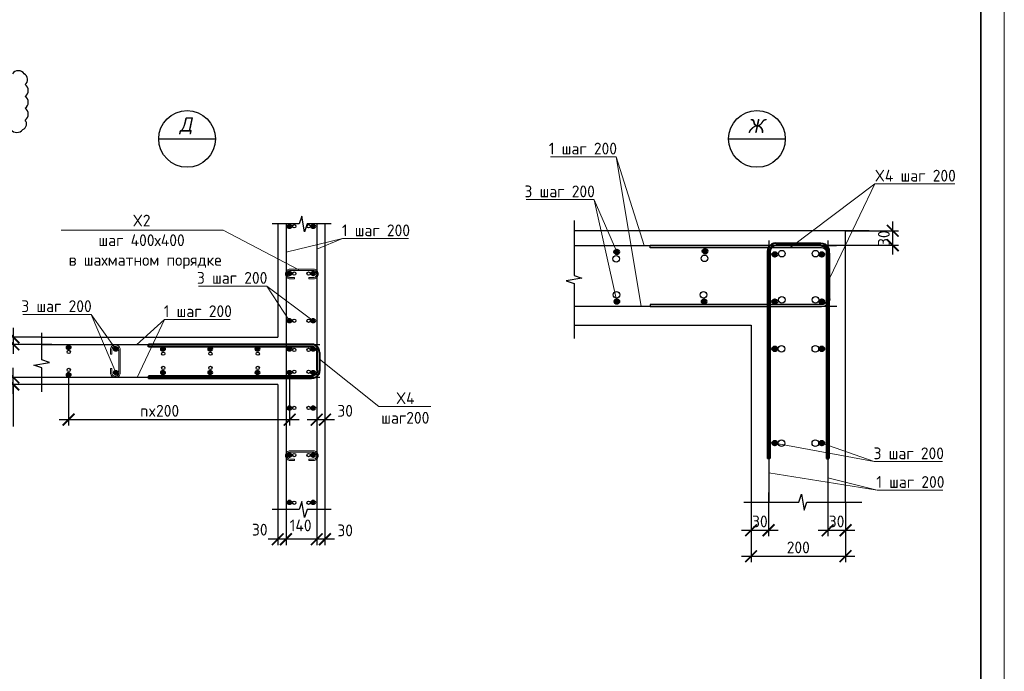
# Model space of a CAD drawing. Header units: millimetres. Extents: x 247266 to 730847, y -636031 to 10052.
# Tile 211 of 256: x 471466 to 492318, y -177988 to -164178. Entities that reach past the tile are written whole.
import ezdxf
from ezdxf.enums import TextEntityAlignment as Align

# ---------------------------------------------------------------- set-up
doc = ezdxf.new("R2010")
doc.units = ezdxf.units.MM
for name, color, linetype, lineweight in [('0.35 ___', 7, 'Continuous', 35), ('0.4 ___', 7, 'Continuous', 40), ('Арм_хомуты', 7, 'Continuous', 18), ('Арм_шпильки', 7, 'Continuous', 18), ('Арматура', 7, 'Continuous', 40), ('Выноски', 7, 'Continuous', 20), ('подоснова', 7, 'Continuous', 5), ('Текст', 7, 'Continuous', 25), ('ТОНКИЕ', 7, 'Continuous', 9)]:
    doc.layers.add(name, color=color, linetype=linetype, lineweight=lineweight)
doc.layers.add('РАЗМЕРЫ', color=7, linetype='Continuous')
doc.layers.add('ТОЛСТЫЕ_ОСНОВНЫЕ', color=7, linetype='Continuous')
doc.styles.add('GOST 2.304', font='CS_Gost2304.shx')
doc.styles.add('GOST-2.304_Type-B', font='GOST_Common.ttf')
doc.styles.add('Украинский', font='isocpeur.TTF', dxfattribs={"oblique": 12})
doc.dimstyles.new('СПДС', dxfattribs={"dimscale": 100, "dimtxt": 2.5, "dimasz": 2.5, "dimexe": 1.25, "dimexo": 0, "dimtad": 1, "dimdec": 0, "dimtxsty": 'GOST-2.304_Type-B', "dimblk": 'ARCHTICK', "dimcen": 2.5, "dimdle": 2, "dimadec": 0, "dimazin": 2, "dimtfac": 0.75, "dimtdec": 0, "dimtmove": 1, "dimatfit": 3, "dimfxl": 1, "dimtolj": 1, "dimarcsym": 1})

# ---------------------------------------------------------------- blocks, each defined once
blk = doc.blocks.new('*U3689')
at = {"layer": 'ТОЛСТЫЕ_ОСНОВНЫЕ', "lineweight": 35}
blk.add_lwpolyline([(20, 5), (415, 5), (415, 292), (20, 292)], close=True, dxfattribs=at)
at = {"layer": 'ТОНКИЕ'}
blk.add_lwpolyline([(0, 0), (420, 0), (420, 297), (0, 297)], close=True, dxfattribs=at)
blk = doc.blocks.new('_ArchTick')
at = {"color": 0, "linetype": 'ByBlock', "const_width": 0.15}
blk.add_lwpolyline([(-0.5, -0.5), (0.5, 0.5)], dxfattribs=at)
blk = doc.blocks.new('*D1679')
at = {"layer": 'DEFPOINTS', "color": 0, "ltscale": 100}
for p in [(471931, -170908), (470831, -171908), (471931, -171908)]:
    blk.add_point(p, dxfattribs=at)
at = {"layer": 'РАЗМЕРЫ', "color": 0, "lineweight": -2}
for p, q in [((470831, -170708), (470831, -172108)), ((471931, -170908), (470706, -170908)), ((471931, -171908), (470706, -171908))]:
    blk.add_line(p, q, dxfattribs=at)
at = {"layer": 'РАЗМЕРЫ', "color": 0, "lineweight": -2, "ltscale": 100, "xscale": 250, "yscale": 250, "zscale": 250}
for p, rotation in [((470831, -170908), 90), ((470831, -171908), 270)]:
    blk.add_blockref('_ArchTick', p, dxfattribs=dict(at, rotation=rotation))
at = {"layer": 'РАЗМЕРЫ', "color": 0, "lineweight": 0, "ltscale": 100, "insert": (470644, -171408), "char_height": 250, "attachment_point": 5, "rotation": 90, "style": 'GOST-2.304_Type-B'}
blk.add_mtext('\\A1;200', dxfattribs=at)
blk = doc.blocks.new('*D1680')
at = {"layer": 'DEFPOINTS', "color": 0, "ltscale": 100}
for p in [(472501, -171701), (477183, -171620), (477183, -172654)]:
    blk.add_point(p, dxfattribs=at)
at = {"layer": 'РАЗМЕРЫ', "color": 0, "lineweight": -2}
for p, q in [((472501, -171701), (472501, -172779)), ((477183, -171620), (477183, -172779)), ((472301, -172654), (477383, -172654))]:
    blk.add_line(p, q, dxfattribs=at)
at = {"layer": 'РАЗМЕРЫ', "color": 0, "lineweight": -2, "ltscale": 100, "xscale": 250, "yscale": 250, "zscale": 250, "rotation": 180}
blk.add_blockref('_ArchTick', (472501, -172654), dxfattribs=at)
at = {"layer": 'РАЗМЕРЫ', "color": 0, "lineweight": -2, "ltscale": 100, "xscale": 250, "yscale": 250, "zscale": 250}
blk.add_blockref('_ArchTick', (477183, -172654), dxfattribs=at)
at = {"layer": 'РАЗМЕРЫ', "color": 0, "lineweight": 0, "ltscale": 100, "insert": (474431, -172467), "char_height": 250, "attachment_point": 5, "style": 'GOST-2.304_Type-B'}
blk.add_mtext('\\A1;nx200', dxfattribs=at)
blk = doc.blocks.new('*D1681')
at = {"layer": 'DEFPOINTS', "color": 0, "ltscale": 100}
for p in [(477931, -172158), (477756, -172408), (477931, -172654)]:
    blk.add_point(p, dxfattribs=at)
at = {"layer": 'РАЗМЕРЫ', "color": 0, "lineweight": -2}
for p, q in [((477931, -172158), (477931, -172779)), ((477756, -172408), (477756, -172779)), ((477556, -172654), (478131, -172654))]:
    blk.add_line(p, q, dxfattribs=at)
at = {"layer": 'РАЗМЕРЫ', "color": 0, "lineweight": -2, "ltscale": 100, "xscale": 250, "yscale": 250, "zscale": 250, "rotation": 180}
blk.add_blockref('_ArchTick', (477756, -172654), dxfattribs=at)
at = {"layer": 'РАЗМЕРЫ', "color": 0, "lineweight": -2, "ltscale": 100, "xscale": 250, "yscale": 250, "zscale": 250}
blk.add_blockref('_ArchTick', (477931, -172654), dxfattribs=at)
at = {"layer": 'РАЗМЕРЫ', "color": 0, "lineweight": 0, "ltscale": 100, "insert": (478358, -172467), "char_height": 250, "attachment_point": 5, "style": 'GOST-2.304_Type-B'}
blk.add_mtext('\\A1;30', dxfattribs=at)
blk = doc.blocks.new('*D1682')
at = {"layer": 'DEFPOINTS', "color": 0, "ltscale": 100}
for p in [(471931, -170908), (471331, -171059), (472150, -171059)]:
    blk.add_point(p, dxfattribs=at)
at = {"layer": 'РАЗМЕРЫ', "color": 0, "lineweight": -2}
for p, q in [((471331, -170708), (471331, -171259)), ((471931, -170908), (471206, -170908)), ((472150, -171059), (471206, -171059))]:
    blk.add_line(p, q, dxfattribs=at)
at = {"layer": 'РАЗМЕРЫ', "color": 0, "lineweight": -2, "ltscale": 100, "xscale": 250, "yscale": 250, "zscale": 250}
for p, rotation in [((471331, -170908), 90), ((471331, -171059), 270)]:
    blk.add_blockref('_ArchTick', p, dxfattribs=dict(at, rotation=rotation))
at = {"layer": 'РАЗМЕРЫ', "color": 0, "lineweight": 0, "ltscale": 100, "insert": (471144, -170482), "char_height": 250, "attachment_point": 5, "rotation": 90, "style": 'GOST-2.304_Type-B'}
blk.add_mtext('\\A1;30', dxfattribs=at)
blk = doc.blocks.new('*D1683')
at = {"layer": 'DEFPOINTS', "color": 0, "ltscale": 100}
for p in [(471331, -171758), (472118, -171758), (472181, -171908)]:
    blk.add_point(p, dxfattribs=at)
at = {"layer": 'РАЗМЕРЫ', "color": 0, "lineweight": -2}
for p, q in [((471331, -172108), (471331, -171558)), ((472118, -171758), (471206, -171758)), ((472181, -171908), (471206, -171908)), ((471331, -171908), (471331, -172798))]:
    blk.add_line(p, q, dxfattribs=at)
at = {"layer": 'РАЗМЕРЫ', "color": 0, "lineweight": -2, "ltscale": 100, "xscale": 250, "yscale": 250, "zscale": 250}
for p, rotation in [((471331, -171758), 90), ((471331, -171908), 270)]:
    blk.add_blockref('_ArchTick', p, dxfattribs=dict(at, rotation=rotation))
at = {"layer": 'РАЗМЕРЫ', "color": 0, "lineweight": 0, "ltscale": 100, "insert": (471144, -172585), "char_height": 250, "attachment_point": 5, "rotation": 90, "style": 'GOST-2.304_Type-B'}
blk.add_mtext('\\A1;30', dxfattribs=at)
blk = doc.blocks.new('*D1672')
at = {"layer": 'DEFPOINTS', "color": 0, "ltscale": 100}
for p in [(477756, -174408), (477931, -174559), (477756, -175189)]:
    blk.add_point(p, dxfattribs=at)
at = {"layer": 'РАЗМЕРЫ', "color": 0, "lineweight": -2}
for p, q in [((477756, -174408), (477756, -175314)), ((477931, -174559), (477931, -175314)), ((478131, -175189), (477556, -175189))]:
    blk.add_line(p, q, dxfattribs=at)
at = {"layer": 'РАЗМЕРЫ', "color": 0, "lineweight": -2, "ltscale": 100, "xscale": 250, "yscale": 250, "zscale": 250, "rotation": 180}
blk.add_blockref('_ArchTick', (477756, -175189), dxfattribs=at)
at = {"layer": 'РАЗМЕРЫ', "color": 0, "lineweight": -2, "ltscale": 100, "xscale": 250, "yscale": 250, "zscale": 250}
blk.add_blockref('_ArchTick', (477931, -175189), dxfattribs=at)
at = {"layer": 'РАЗМЕРЫ', "color": 0, "lineweight": 0, "ltscale": 100, "insert": (478358, -175002), "char_height": 250, "attachment_point": 5, "style": 'GOST-2.304_Type-B'}
blk.add_mtext('\\A1;30', dxfattribs=at)
blk = doc.blocks.new('*D1673')
at = {"layer": 'DEFPOINTS', "color": 0, "ltscale": 100}
for p in [(477106, -174408), (477756, -174408), (477106, -175189)]:
    blk.add_point(p, dxfattribs=at)
at = {"layer": 'РАЗМЕРЫ', "color": 0, "lineweight": -2}
for p, q in [((477106, -174408), (477106, -175314)), ((477756, -174408), (477756, -175314)), ((477956, -175189), (476906, -175189))]:
    blk.add_line(p, q, dxfattribs=at)
at = {"layer": 'РАЗМЕРЫ', "color": 0, "lineweight": -2, "ltscale": 100, "xscale": 250, "yscale": 250, "zscale": 250, "rotation": 180}
blk.add_blockref('_ArchTick', (477106, -175189), dxfattribs=at)
at = {"layer": 'РАЗМЕРЫ', "color": 0, "lineweight": -2, "ltscale": 100, "xscale": 250, "yscale": 250, "zscale": 250}
blk.add_blockref('_ArchTick', (477756, -175189), dxfattribs=at)
at = {"layer": 'РАЗМЕРЫ', "color": 0, "lineweight": 0, "ltscale": 100, "insert": (477416, -174896), "char_height": 250, "attachment_point": 5, "style": 'GOST-2.304_Type-B'}
blk.add_mtext('\\A1;140', dxfattribs=at)
blk = doc.blocks.new('*D1674')
at = {"layer": 'DEFPOINTS', "color": 0, "ltscale": 100}
for p in [(477106, -174408), (476931, -174559), (476931, -175189)]:
    blk.add_point(p, dxfattribs=at)
at = {"layer": 'РАЗМЕРЫ', "color": 0, "lineweight": -2}
for p, q in [((477106, -174408), (477106, -175314)), ((476931, -174559), (476931, -175314)), ((477306, -175189), (476731, -175189))]:
    blk.add_line(p, q, dxfattribs=at)
at = {"layer": 'РАЗМЕРЫ', "color": 0, "lineweight": -2, "ltscale": 100, "xscale": 250, "yscale": 250, "zscale": 250, "rotation": 180}
blk.add_blockref('_ArchTick', (476931, -175189), dxfattribs=at)
at = {"layer": 'РАЗМЕРЫ', "color": 0, "lineweight": -2, "ltscale": 100, "xscale": 250, "yscale": 250, "zscale": 250}
blk.add_blockref('_ArchTick', (477106, -175189), dxfattribs=at)
at = {"layer": 'РАЗМЕРЫ', "color": 0, "lineweight": 0, "ltscale": 100, "insert": (476550, -174986), "char_height": 250, "attachment_point": 5, "style": 'GOST-2.304_Type-B'}
blk.add_mtext('\\A1;30', dxfattribs=at)
blk = doc.blocks.new('*U133')
for p, q in [((-8, 0), (-7, 7.2)), ((-7, 7.2), (-4.2, 14)), ((-4.2, 14), (0.2, 19.8)), ((0.2, 19.8), (6, 24.2)), ((6, 24.2), (12.8, 27)), ((12.8, 27), (20, 28)), ((44, 28), (20, 28)), ((20, 20), (44, 20)), ((44, 20), (44, 28)), ((125.4, 28), (149.4, 28)), ((125.4, 20), (125.4, 28)), ((149.4, 20), (125.4, 20)), ((156.7, 27), (149.4, 28)), ((163.4, 24.2), (156.7, 27)), ((169.2, 19.8), (163.4, 24.2)), ((173.7, 14), (169.2, 19.8)), ((176.5, 7.2), (173.7, 14)), ((177.4, 0), (176.5, 7.2)), ((176.5, -7.2), (177.4, 0)), ((-7, -7.2), (-8, 0)), ((-4.2, -14), (-7, -7.2)), ((0.2, -19.8), (-4.2, -14)), ((6, -24.2), (0.2, -19.8)), ((12.8, -27), (6, -24.2)), ((20, -28), (12.8, -27)), ((20, -28), (149.4, -28)), ((149.4, -28), (156.7, -27)), ((156.7, -27), (163.4, -24.2)), ((163.4, -24.2), (169.2, -19.8)), ((169.2, -19.8), (173.7, -14)), ((173.7, -14), (176.5, -7.2))]:
    blk.add_line(p, q)
at = {"color": 0, "linetype": 'ByBlock', "lineweight": -2}
for p, q in [((0, 0), (0.7, 5.2)), ((0.7, 5.2), (2.7, 10)), ((2.7, 10), (5.9, 14.1)), ((5.9, 14.1), (10, 17.3)), ((10, 17.3), (14.8, 19.3)), ((14.8, 19.3), (20, 20)), ((154.6, 19.3), (149.4, 20)), ((159.4, 17.3), (154.6, 19.3)), ((163.6, 14.1), (159.4, 17.3)), ((166.8, 10), (163.6, 14.1)), ((168.8, 5.2), (166.8, 10)), ((169.4, 0), (168.8, 5.2)), ((168.8, -5.2), (169.4, 0)), ((0.7, -5.2), (0, 0)), ((2.7, -10), (0.7, -5.2)), ((5.9, -14.1), (2.7, -10)), ((10, -17.3), (5.9, -14.1)), ((14.8, -19.3), (10, -17.3)), ((20, -20), (14.8, -19.3)), ((20, -20), (149.4, -20)), ((149.4, -20), (154.6, -19.3)), ((154.6, -19.3), (159.4, -17.3)), ((159.4, -17.3), (163.6, -14.1)), ((163.6, -14.1), (166.8, -10)), ((166.8, -10), (168.8, -5.2))]:
    blk.add_line(p, q, dxfattribs=at)
at = {"style": 'GOST 2.304', "oblique": 15, "flags": 9}
for tag, p in [('ПОЗИЦИЯ', (118, -56.6)), ('ДИАМЕТР', (117.8, -62.2)), ('ДЛИНА', (118.1, -72.5)), ('КЛАСС', (118, -67.8)), ('МАССА', (118.7, -78.2))]:
    blk.add_attdef(tag, p, '', height=2.5, dxfattribs=at)
blk = doc.blocks.new('*U1664')
at = {"color": 0, "linetype": 'ByBlock', "lineweight": -2}
for p, q in [((-72.3, 25), (-72.3, 714.4)), ((-62.3, 714.4), (-72.3, 714.4)), ((-62.3, 25), (-62.3, 714.4)), ((62.3, 25), (62.3, 714.4)), ((62.3, 714.4), (72.3, 714.4)), ((72.3, 25), (72.3, 714.4)), ((-71.1, 15.9), (-72.3, 25)), ((-67.6, 7.5), (-71.1, 15.9)), ((-62, 0.3), (-67.6, 7.5)), ((-61.4, 18.5), (-62.3, 25)), ((-54.8, -5.3), (-62, 0.3)), ((-58.9, 12.5), (-61.4, 18.5)), ((-55, 7.3), (-58.9, 12.5)), ((-49.8, 3.3), (-55, 7.3)), ((-43.8, 0.9), (-49.8, 3.3)), ((-37.3, 0), (-43.8, 0.9)), ((-37.3, 0), (37.3, 0)), ((37.3, 0), (43.8, 0.9)), ((43.8, 0.9), (49.8, 3.3)), ((49.8, 3.3), (55, 7.3)), ((54.8, -5.3), (62, 0.3)), ((55, 7.3), (58.9, 12.5)), ((58.9, 12.5), (61.4, 18.5)), ((61.4, 18.5), (62.3, 25)), ((62, 0.3), (67.6, 7.5)), ((67.6, 7.5), (71.1, 15.9)), ((71.1, 15.9), (72.3, 25)), ((-46.4, -8.8), (-54.8, -5.3)), ((-37.3, -10), (-46.4, -8.8)), ((37.3, -10), (-37.3, -10)), ((37.3, -10), (46.4, -8.8)), ((46.4, -8.8), (54.8, -5.3))]:
    blk.add_line(p, q, dxfattribs=at)
at = {"style": 'GOST 2.304', "oblique": 15, "flags": 9}
for tag, p in [('ПОЗИЦИЯ', (1024.9, -185)), ('ДИАМЕТР', (1025.2, -189.3)), ('КЛАСС', (1025.5, -193.8)), ('ДЛИНА', (1025.9, -198.5)), ('МАССА', (1026.2, -203.9))]:
    blk.add_attdef(tag, p, '', height=2.5, dxfattribs=at)
blk = doc.blocks.new('*D1675')
at = {"layer": 'DEFPOINTS', "color": 0, "ltscale": 100}
for p in [(488955, -168652), (489955, -168652), (488505, -168957)]:
    blk.add_point(p, dxfattribs=at)
at = {"layer": 'РАЗМЕРЫ', "color": 0, "lineweight": -2}
for p, q in [((489955, -169157), (489955, -168452)), ((488955, -168652), (490080, -168652)), ((488505, -168957), (490080, -168957))]:
    blk.add_line(p, q, dxfattribs=at)
at = {"layer": 'РАЗМЕРЫ', "color": 0, "lineweight": -2, "ltscale": 100, "xscale": 250, "yscale": 250, "zscale": 250}
for p, rotation in [((489955, -168652), 90), ((489955, -168957), 270)]:
    blk.add_blockref('_ArchTick', p, dxfattribs=dict(at, rotation=rotation))
at = {"layer": 'РАЗМЕРЫ', "color": 0, "lineweight": 0, "ltscale": 100, "insert": (489767, -168809), "char_height": 250, "attachment_point": 5, "rotation": 90, "style": 'GOST-2.304_Type-B'}
blk.add_mtext('\\A1;30', dxfattribs=at)
blk = doc.blocks.new('*D1676')
at = {"layer": 'DEFPOINTS', "color": 0, "ltscale": 100}
for p in [(486955, -174402), (488955, -174402), (488955, -175549)]:
    blk.add_point(p, dxfattribs=at)
at = {"layer": 'РАЗМЕРЫ', "color": 0, "lineweight": -2}
for p, q in [((486955, -174402), (486955, -175674)), ((488955, -174402), (488955, -175674)), ((486755, -175549), (489155, -175549))]:
    blk.add_line(p, q, dxfattribs=at)
at = {"layer": 'РАЗМЕРЫ', "color": 0, "lineweight": -2, "ltscale": 100, "xscale": 250, "yscale": 250, "zscale": 250, "rotation": 180}
blk.add_blockref('_ArchTick', (486955, -175549), dxfattribs=at)
at = {"layer": 'РАЗМЕРЫ', "color": 0, "lineweight": -2, "ltscale": 100, "xscale": 250, "yscale": 250, "zscale": 250}
blk.add_blockref('_ArchTick', (488955, -175549), dxfattribs=at)
at = {"layer": 'РАЗМЕРЫ', "color": 0, "lineweight": 0, "ltscale": 100, "insert": (487955, -175362), "char_height": 250, "attachment_point": 5, "style": 'GOST-2.304_Type-B'}
blk.add_mtext('\\A1;200', dxfattribs=at)
blk = doc.blocks.new('*D1677')
at = {"layer": 'DEFPOINTS', "color": 0, "ltscale": 100}
for p in [(488578, -174202), (488955, -174402), (488955, -174999)]:
    blk.add_point(p, dxfattribs=at)
at = {"layer": 'РАЗМЕРЫ', "color": 0, "lineweight": -2}
for p, q in [((488578, -174202), (488578, -175124)), ((488955, -174402), (488955, -175124)), ((488378, -174999), (489155, -174999))]:
    blk.add_line(p, q, dxfattribs=at)
at = {"layer": 'РАЗМЕРЫ', "color": 0, "lineweight": -2, "ltscale": 100, "xscale": 250, "yscale": 250, "zscale": 250, "rotation": 180}
blk.add_blockref('_ArchTick', (488578, -174999), dxfattribs=at)
at = {"layer": 'РАЗМЕРЫ', "color": 0, "lineweight": -2, "ltscale": 100, "xscale": 250, "yscale": 250, "zscale": 250}
blk.add_blockref('_ArchTick', (488955, -174999), dxfattribs=at)
at = {"layer": 'РАЗМЕРЫ', "color": 0, "lineweight": 0, "ltscale": 100, "insert": (488766, -174812), "char_height": 250, "attachment_point": 5, "style": 'GOST-2.304_Type-B'}
blk.add_mtext('\\A1;30', dxfattribs=at)
blk = doc.blocks.new('*D1678')
at = {"layer": 'DEFPOINTS', "color": 0, "ltscale": 100}
for p in [(487327, -174202), (486955, -174402), (487327, -174999)]:
    blk.add_point(p, dxfattribs=at)
at = {"layer": 'РАЗМЕРЫ', "color": 0, "lineweight": -2}
for p, q in [((487327, -174202), (487327, -175124)), ((486955, -174402), (486955, -175124)), ((486755, -174999), (487527, -174999))]:
    blk.add_line(p, q, dxfattribs=at)
at = {"layer": 'РАЗМЕРЫ', "color": 0, "lineweight": -2, "ltscale": 100, "xscale": 250, "yscale": 250, "zscale": 250, "rotation": 180}
blk.add_blockref('_ArchTick', (486955, -174999), dxfattribs=at)
at = {"layer": 'РАЗМЕРЫ', "color": 0, "lineweight": -2, "ltscale": 100, "xscale": 250, "yscale": 250, "zscale": 250}
blk.add_blockref('_ArchTick', (487327, -174999), dxfattribs=at)
at = {"layer": 'РАЗМЕРЫ', "color": 0, "lineweight": 0, "ltscale": 100, "insert": (487141, -174812), "char_height": 250, "attachment_point": 5, "style": 'GOST-2.304_Type-B'}
blk.add_mtext('\\A1;30', dxfattribs=at)
blk = doc.blocks.new('*U135')
at = {"color": 0, "linetype": 'ByBlock', "lineweight": -2}
for p, q in [((-130, 25), (-130, 750.6)), ((-120, 750.6), (-130, 750.6)), ((-120, 25), (-120, 750.6)), ((120, 25), (120, 750.6)), ((120, 750.6), (130, 750.6)), ((130, 25), (130, 750.6)), ((-128.8, 15.9), (-130, 25)), ((-125.3, 7.5), (-128.8, 15.9)), ((-119.7, 0.3), (-125.3, 7.5)), ((-119.1, 18.5), (-120, 25)), ((-112.5, -5.3), (-119.7, 0.3)), ((-116.7, 12.5), (-119.1, 18.5)), ((-112.7, 7.3), (-116.7, 12.5)), ((-107.5, 3.3), (-112.7, 7.3)), ((-101.5, 0.9), (-107.5, 3.3)), ((-95, 0), (-101.5, 0.9)), ((-95, 0), (95, 0)), ((95, 0), (101.5, 0.9)), ((101.5, 0.9), (107.5, 3.3)), ((107.5, 3.3), (112.7, 7.3)), ((112.5, -5.3), (119.7, 0.3)), ((112.7, 7.3), (116.7, 12.5)), ((116.7, 12.5), (119.1, 18.5)), ((119.1, 18.5), (120, 25)), ((119.7, 0.3), (125.3, 7.5)), ((125.3, 7.5), (128.8, 15.9)), ((128.8, 15.9), (130, 25)), ((-104.1, -8.8), (-112.5, -5.3)), ((-95, -10), (-104.1, -8.8)), ((95, -10), (-95, -10)), ((95, -10), (104.1, -8.8)), ((104.1, -8.8), (112.5, -5.3))]:
    blk.add_line(p, q, dxfattribs=at)
at = {"style": 'GOST 2.304', "oblique": 15, "flags": 9}
for tag, p in [('ПОЗИЦИЯ', (853.3, -185)), ('ДИАМЕТР', (853.6, -189.3)), ('КЛАСС', (853.9, -193.8)), ('ДЛИНА', (854.3, -198.5)), ('МАССА', (854.6, -203.9))]:
    blk.add_attdef(tag, p, '', height=2.5, dxfattribs=at)
blk = doc.blocks.new('*U136')
at = {"color": 0, "linetype": 'ByBlock', "lineweight": -2}
for p, q in [((-130, 25), (-130, 902.2)), ((-120, 902.2), (-130, 902.2)), ((-120, 25), (-120, 902.2)), ((120, 25), (120, 902.2)), ((120, 902.2), (130, 902.2)), ((130, 25), (130, 902.2)), ((-128.8, 15.9), (-130, 25)), ((-125.3, 7.5), (-128.8, 15.9)), ((-119.7, 0.3), (-125.3, 7.5)), ((-119.1, 18.5), (-120, 25)), ((-112.5, -5.3), (-119.7, 0.3)), ((-116.7, 12.5), (-119.1, 18.5)), ((-112.7, 7.3), (-116.7, 12.5)), ((-107.5, 3.3), (-112.7, 7.3)), ((-101.5, 0.9), (-107.5, 3.3)), ((-95, 0), (-101.5, 0.9)), ((-95, 0), (95, 0)), ((95, 0), (101.5, 0.9)), ((101.5, 0.9), (107.5, 3.3)), ((107.5, 3.3), (112.7, 7.3)), ((112.5, -5.3), (119.7, 0.3)), ((112.7, 7.3), (116.7, 12.5)), ((116.7, 12.5), (119.1, 18.5)), ((119.1, 18.5), (120, 25)), ((119.7, 0.3), (125.3, 7.5)), ((125.3, 7.5), (128.8, 15.9)), ((128.8, 15.9), (130, 25)), ((-104.1, -8.8), (-112.5, -5.3)), ((-95, -10), (-104.1, -8.8)), ((95, -10), (-95, -10)), ((95, -10), (104.1, -8.8)), ((104.1, -8.8), (112.5, -5.3))]:
    blk.add_line(p, q, dxfattribs=at)
at = {"style": 'GOST 2.304', "oblique": 15, "flags": 9}
for tag, p in [('ПОЗИЦИЯ', (853.3, -185)), ('ДИАМЕТР', (853.6, -189.3)), ('КЛАСС', (853.9, -193.8)), ('ДЛИНА', (854.3, -198.5)), ('МАССА', (854.6, -203.9))]:
    blk.add_attdef(tag, p, '', height=2.5, dxfattribs=at)

msp = doc.modelspace()

# ---------------------------------------------------------------- hatches: boundary and pattern name
at = {"layer": 'Арматура'}
h = msp.add_hatch(color=256, dxfattribs=at)
h.dxf.hatch_style = 1
h.paths.add_polyline_path([(477141.38, -168558.3, -1), (477221.38, -168558.3, -1)])
h = msp.add_hatch(color=256, dxfattribs=at)
h.dxf.hatch_style = 1
h.paths.add_polyline_path([(477721.38, -168558.3, 1), (477641.38, -168558.3, 1)])
h = msp.add_hatch(color=256, dxfattribs=at)
edge = h.paths.add_edge_path()
edge.add_arc((484108.91, -169098.69), 50, 359.64, 719.64)
h = msp.add_hatch(color=256, dxfattribs=at)
edge = h.paths.add_edge_path()
edge.add_arc((485979.5, -169085.58), 50, 359.64, 719.64)
h = msp.add_hatch(color=256, dxfattribs=at)
edge = h.paths.add_edge_path()
edge.add_arc((487455.04, -169152.42), 50, 359.64, 719.64)
h = msp.add_hatch(color=256, dxfattribs=at)
edge = h.paths.add_edge_path()
edge.add_arc((488455.04, -169152.42), 50, 359.64, 719.64)
h = msp.add_hatch(color=256, dxfattribs=at)
h.dxf.hatch_style = 1
h.paths.add_polyline_path([(477141.38, -169558.3, -1), (477221.38, -169558.3, -1)])
h = msp.add_hatch(color=256, dxfattribs=at)
h.dxf.hatch_style = 1
h.paths.add_polyline_path([(477721.38, -169558.3, 1), (477641.38, -169558.3, 1)])
h = msp.add_hatch(color=256, dxfattribs=at)
edge = h.paths.add_edge_path()
edge.add_arc((484114.88, -170152.48), 50, 359.64, 719.64)
h = msp.add_hatch(color=256, dxfattribs=at)
edge = h.paths.add_edge_path()
edge.add_arc((485958.71, -170152.48), 50, 359.64, 719.64)
h = msp.add_hatch(color=256, dxfattribs=at)
edge = h.paths.add_edge_path()
edge.add_arc((487455.04, -170152.48), 50, 359.64, 719.64)
h = msp.add_hatch(color=256, dxfattribs=at)
edge = h.paths.add_edge_path()
edge.add_arc((488455.04, -170152.48), 50, 359.64, 719.64)
h = msp.add_hatch(color=256, dxfattribs=at)
h.dxf.hatch_style = 1
h.paths.add_polyline_path([(477141.38, -170558.3, 1), (477221.38, -170558.3, 1)])
h = msp.add_hatch(color=256, dxfattribs=at)
h.dxf.hatch_style = 1
h.paths.add_polyline_path([(477721.38, -170558.3, -1), (477641.38, -170558.3, -1)])
h = msp.add_hatch(color=256, dxfattribs=at)
h.dxf.hatch_style = 1
h.paths.add_polyline_path([(472501.49, -171082.23, 1), (472501.49, -171162.23, 1)])
h = msp.add_hatch(color=256, dxfattribs=at)
h.dxf.hatch_style = 1
h.paths.add_polyline_path([(473501.49, -171118.3, 1), (473501.49, -171198.3, 1)])
h = msp.add_hatch(color=256, dxfattribs=at)
h.dxf.hatch_style = 1
h.paths.add_polyline_path([(474500.69, -171118.3, 1), (474500.69, -171198.3, 1)])
h = msp.add_hatch(color=256, dxfattribs=at)
h.dxf.hatch_style = 1
h.paths.add_polyline_path([(475501.49, -171118.3, 1), (475501.49, -171198.3, 1)])
h = msp.add_hatch(color=256, dxfattribs=at)
h.dxf.hatch_style = 1
h.paths.add_polyline_path([(476501.49, -171118.3, 1), (476501.49, -171198.3, 1)])
h = msp.add_hatch(color=256, dxfattribs=at)
h.dxf.hatch_style = 1
h.paths.add_polyline_path([(477181.49, -171118.3, 1), (477181.49, -171198.3, 1)])
h = msp.add_hatch(color=256, dxfattribs=at)
h.dxf.hatch_style = 1
h.paths.add_polyline_path([(477681.38, -171118.3, -1), (477681.38, -171198.3, -1)])
h = msp.add_hatch(color=256, dxfattribs=at)
edge = h.paths.add_edge_path()
edge.add_arc((487454.99, -171153.73), 50, 359.64, 719.64)
h = msp.add_hatch(color=256, dxfattribs=at)
edge = h.paths.add_edge_path()
edge.add_arc((488455.04, -171153.73), 50, 359.64, 719.64)
h = msp.add_hatch(color=256, dxfattribs=at)
h.dxf.hatch_style = 1
h.paths.add_polyline_path([(472501.49, -171741.48, -1), (472501.49, -171661.48, -1)])
h = msp.add_hatch(color=256, dxfattribs=at)
h.dxf.hatch_style = 1
h.paths.add_polyline_path([(473501.49, -171698.3, -1), (473501.49, -171618.3, -1)])
h = msp.add_hatch(color=256, dxfattribs=at)
h.dxf.hatch_style = 1
h.paths.add_polyline_path([(474500.69, -171698.3, -1), (474500.69, -171618.3, -1)])
h = msp.add_hatch(color=256, dxfattribs=at)
h.dxf.hatch_style = 1
h.paths.add_polyline_path([(475501.49, -171698.3, -1), (475501.49, -171618.3, -1)])
h = msp.add_hatch(color=256, dxfattribs=at)
h.dxf.hatch_style = 1
h.paths.add_polyline_path([(476501.49, -171698.3, -1), (476501.49, -171618.3, -1)])
h = msp.add_hatch(color=256, dxfattribs=at)
h.dxf.hatch_style = 1
h.paths.add_polyline_path([(477181.49, -171698.3, -1), (477181.49, -171618.3, -1)])
h = msp.add_hatch(color=256, dxfattribs=at)
h.dxf.hatch_style = 1
h.paths.add_polyline_path([(477681.38, -171698.3, 1), (477681.38, -171618.3, 1)])
h = msp.add_hatch(color=256, dxfattribs=at)
h.dxf.hatch_style = 1
h.paths.add_polyline_path([(477141.38, -172408.3, -1), (477221.38, -172408.3, -1)])
h = msp.add_hatch(color=256, dxfattribs=at)
h.dxf.hatch_style = 1
h.paths.add_polyline_path([(477721.38, -172408.3, 1), (477641.38, -172408.3, 1)])
h = msp.add_hatch(color=256, dxfattribs=at)
edge = h.paths.add_edge_path()
edge.add_arc((487454.99, -173150.55), 50, 359.64, 719.64)
h = msp.add_hatch(color=256, dxfattribs=at)
edge = h.paths.add_edge_path()
edge.add_arc((488455.04, -173150.55), 50, 359.64, 719.64)
h = msp.add_hatch(color=256, dxfattribs=at)
h.dxf.hatch_style = 1
h.paths.add_polyline_path([(477141.38, -173408.3, 1), (477221.38, -173408.3, 1)])
h = msp.add_hatch(color=256, dxfattribs=at)
h.dxf.hatch_style = 1
h.paths.add_polyline_path([(477721.38, -173408.3, -1), (477641.38, -173408.3, -1)])
h = msp.add_hatch(color=256, dxfattribs=at)
h.dxf.hatch_style = 1
h.paths.add_polyline_path([(477141.38, -174408.3, 1), (477221.38, -174408.3, 1)])
h = msp.add_hatch(color=256, dxfattribs=at)
h.dxf.hatch_style = 1
h.paths.add_polyline_path([(477721.38, -174408.3, -1), (477641.38, -174408.3, -1)])

# ---------------------------------------------------------------- linework, layer by layer
at = {"layer": '0.35 ___', "lineweight": 30, "ltscale": 100}
for p, q in [((477106.38, -168507.99, -3100), (477106.38, -174558.6, -3100)), ((477756.38, -168508, -3100), (477756.38, -174558.61, -3100)), ((487329.27, -168854.57, -3100), (487329.29, -174402.44, -3100)), ((488579.74, -168854.57, -3100), (488579.76, -174402.44, -3100)), ((483205.05, -168965.21, -3100), (488762.68, -168965.21, -3100)), ((483205.05, -170252.45, -3100), (488769.05, -170252.45, -3100)), ((477820.97, -171069.75, -3100), (471924.33, -171069.75, -3100)), ((477820.97, -171758.2, -3100), (471924.33, -171758.2, -3100))]:
    msp.add_line(p, q, dxfattribs=at)
at = {"layer": '0.4 ___', "lineweight": 15, "ltscale": 0.1}
for p, q in [((487793.98, -169002.45, -3100), (489576.92, -167658.98, -3100)), ((487793.98, -169002.45, -3100), (489576.92, -167658.98, -3100)), ((487793.98, -169002.45, -3100), (489576.92, -167658.98, -3100)), ((488620.76, -169652.45, -3100), (489576.92, -167658.98, -3100)), ((489576.92, -167658.98, -3100), (489577.02, -167658.98, -3100)), ((489577.02, -167658.98, -3100), (491269.69, -167658.98, -3100))]:
    msp.add_line(p, q, dxfattribs=at)
at = {"layer": '0.4 ___', "lineweight": 25, "ltscale": 0.1}
for p, q in [((476931.38, -168507.99, -3100), (476931.38, -170908.3, -3100)), ((477931.38, -168507.99, -3100), (477931.38, -174558.6, -3100)), ((489455.04, -168652.42, -3100), (483205.04, -168652.4, -3100)), ((488955.04, -174402.45, -3100), (488955.04, -168652.42, -3100)), ((483205.04, -170652.4, -3100), (486955.04, -170652.42, -3100)), ((486955.04, -170652.42, -3100), (486955.04, -174402.45, -3100)), ((471931.49, -170908.3, -3100), (476931.38, -170908.3, -3100)), ((476931.38, -171908.3, -3100), (471931.49, -171908.3, -3100)), ((476931.38, -171908.3, -3100), (476931.38, -174558.6, -3100))]:
    msp.add_line(p, q, dxfattribs=at)
at = {"layer": 'Арматура'}
for centre, radius in [((477181.38, -168558.3, -3100), 40), ((477681.38, -168558.3, -3100), 40), ((484108.91, -169098.69, -3100), 50), ((485979.5, -169085.58, -3100), 50), ((487455.04, -169152.42, -3100), 50), ((488455.04, -169152.42, -3100), 50), ((477181.38, -169558.3, -3100), 40), ((477681.38, -169558.3, -3100), 40), ((484114.88, -170152.48, -3100), 50), ((485958.71, -170152.48, -3100), 50), ((487455.04, -170152.48, -3100), 50), ((488455.04, -170152.48, -3100), 50), ((477181.38, -170558.3, -3100), 40), ((477681.38, -170558.3, -3100), 40), ((472501.49, -171122.23, -3100), 40), ((473501.49, -171158.3, -3100), 40), ((474500.69, -171158.3, -3100), 40), ((475501.49, -171158.3, -3100), 40), ((476501.49, -171158.3, -3100), 40), ((477181.49, -171158.3, -3100), 40), ((477681.38, -171158.3, -3100), 40), ((487454.99, -171153.73, -3100), 50), ((488455.04, -171153.73, -3100), 50), ((472501.49, -171701.48, -3100), 40), ((473501.49, -171658.3, -3100), 40), ((474500.69, -171658.3, -3100), 40), ((475501.49, -171658.3, -3100), 40), ((476501.49, -171658.3, -3100), 40), ((477181.49, -171658.3, -3100), 40), ((477681.38, -171658.3, -3100), 40), ((477181.38, -172408.3, -3100), 40), ((477681.38, -172408.3, -3100), 40), ((487454.99, -173150.55, -3100), 50), ((488455.04, -173150.55, -3100), 50), ((477181.38, -173408.3, -3100), 40), ((477681.38, -173408.3, -3100), 40), ((477181.38, -174408.3, -3100), 40), ((477681.38, -174408.3, -3100), 40)]:
    msp.add_circle(centre, radius, dxfattribs=at)
at = {"layer": 'Выноски', "lineweight": 30}
for p, q in [((474410.1, -166705.51, -3100), (475610.1, -166705.51, -3100)), ((486480.04, -166705.51, -3100), (487680.04, -166705.51, -3100))]:
    msp.add_line(p, q, dxfattribs=at)
for centre in [(475010.1, -166705.51, -3100), (487080.04, -166705.51, -3100)]:
    msp.add_circle(centre, 600, dxfattribs=at)
at = {"layer": 'подоснова', "lineweight": 15, "ltscale": 0.3}
for p, q in [((482708.85, -167084.58, -3100), (484101.22, -167084.58, -3100)), ((484100.74, -167084.83, -3100), (484100.64, -167084.83, -3100)), ((484626.74, -170252.45, -3100), (484100.74, -167084.83, -3100)), ((484626.74, -170252.45, -3100), (484100.74, -167084.83, -3100)), ((484626.74, -170252.45, -3100), (484100.74, -167084.83, -3100)), ((484626.74, -170252.45, -3100), (484100.74, -167084.83, -3100)), ((484688.88, -168965.21, -3100), (484100.74, -167084.83, -3100)), ((482190.46, -167992.51, -3100), (483632.88, -167992.51, -3100)), ((483632.37, -167992.77, -3100), (483632.27, -167992.77, -3100)), ((484108.91, -169098.69, -3100), (483632.37, -167992.77, -3100)), ((484114.88, -170152.48, -3100), (483632.37, -167992.77, -3100)), ((484114.88, -170152.48, -3100), (483632.37, -167992.77, -3100)), ((484114.88, -170152.48, -3100), (483632.37, -167992.77, -3100)), ((484114.88, -170152.48, -3100), (483632.37, -167992.77, -3100)), ((472343.73, -168635.53, -3100), (475773.64, -168635.53, -3100)), ((475772.2, -168635.85, -3100), (475772.1, -168635.85, -3100)), ((477377.46, -169482.01, -3100), (475772.2, -168635.85, -3100)), ((477377.46, -169482.01, -3100), (475772.2, -168635.85, -3100)), ((477377.46, -169482.01, -3100), (475772.2, -168635.85, -3100)), ((477106.38, -169103.25, -3100), (478304.77, -168817.84, -3100)), ((477756.38, -169043.26, -3100), (478304.77, -168817.84, -3100)), ((477756.38, -169043.26, -3100), (478304.77, -168817.84, -3100)), ((477756.38, -169043.26, -3100), (478304.77, -168817.84, -3100)), ((477756.38, -169043.26, -3100), (478304.77, -168817.84, -3100)), ((478304.77, -168817.84, -3100), (478304.87, -168817.84, -3100)), ((478305.45, -168817.59, -3100), (479697.83, -168817.59, -3100)), ((475254.89, -169824.9, -3100), (476697.31, -169824.9, -3100)), ((476696.8, -169825.15, -3100), (476696.7, -169825.15, -3100)), ((477181.38, -170558.3, -3100), (476696.8, -169825.15, -3100)), ((477181.38, -170558.3, -3100), (476696.8, -169825.15, -3100)), ((477181.38, -170558.3, -3100), (476696.8, -169825.15, -3100)), ((477681.38, -170558.3, -3100), (476696.8, -169825.15, -3100)), ((471535, -170424.9, -3100), (472977.42, -170424.9, -3100)), ((472976.91, -170425.15, -3100), (472976.81, -170425.15, -3100)), ((473501.49, -171158.3, -3100), (472976.91, -170425.15, -3100)), ((473501.49, -171158.3, -3100), (472976.91, -170425.15, -3100)), ((473501.49, -171158.3, -3100), (472976.91, -170425.15, -3100)), ((473501.49, -171658.3, -3100), (472976.91, -170425.15, -3100)), ((473941.36, -171069.75, -3100), (474532.22, -170532.04, -3100)), ((473941.36, -171069.75, -3100), (474532.22, -170532.04, -3100)), ((473941.36, -171069.75, -3100), (474532.22, -170532.04, -3100)), ((473941.36, -171069.75, -3100), (474532.22, -170532.04, -3100)), ((473957.13, -171758.2, -3100), (474532.22, -170532.04, -3100)), ((474532.22, -170532.04, -3100), (474532.32, -170532.04, -3100)), ((474532.9, -170531.79, -3100), (475925.27, -170531.79, -3100)), ((477817.6, -171373.41, -3100), (479073.61, -172373.68, -3100)), ((477817.6, -171373.41, -3100), (479073.61, -172373.68, -3100)), ((477817.6, -171373.41, -3100), (479073.61, -172373.68, -3100)), ((479073.61, -172373.68, -3100), (479073.71, -172373.68, -3100)), ((479074.25, -172373.68, -3100), (480170.32, -172373.68, -3100)), ((487454.99, -173154.3, -3100), (489562.95, -173543.87, -3100)), ((487454.99, -173154.3, -3100), (489562.95, -173543.87, -3100)), ((487454.99, -173154.3, -3100), (489562.95, -173543.87, -3100)), ((487454.99, -173154.3, -3100), (489562.95, -173543.87, -3100)), ((488455.09, -173154.36, -3100), (489562.95, -173543.87, -3100)), ((489562.95, -173543.87, -3100), (489563.05, -173543.87, -3100)), ((489563.65, -173543.62, -3100), (491006.07, -173543.62, -3100)), ((487329.29, -173780.07, -3100), (489622.94, -174150.94, -3100)), ((488579.76, -173889.1, -3100), (489622.94, -174150.94, -3100)), ((488579.76, -173889.1, -3100), (489622.94, -174150.94, -3100)), ((488579.76, -173889.1, -3100), (489622.94, -174150.94, -3100)), ((488579.76, -173889.1, -3100), (489622.94, -174150.94, -3100)), ((489622.94, -174150.94, -3100), (489623.04, -174150.94, -3100)), ((489623.62, -174150.69, -3100), (491015.99, -174150.69, -3100))]:
    msp.add_line(p, q, dxfattribs=at)
at = {"layer": 'РАЗМЕРЫ', "color": 1}
msp.add_lwpolyline([(471281.07, -166503.78, 0.52056705), (471531.07, -166503.78, 0.52056705), (471581.49, -166304.21, 0.52056705), (471581.49, -166054.21, 0.52056705), (471581.49, -165804.21, 0.52056705), (471581.49, -165554.21, 0.52056705), (471561.06, -165324.65, 0.52056705), (471311.06, -165324.65, 0.52056705)], format="xyb", dxfattribs=at)
at = {"layer": 'РАЗМЕРЫ', "elevation": -3100}
for points in [[(478062.47, -168508.01), (477552.5, -168507.99), (477496.25, -168676.74), (477440, -168339.24), (477383.75, -168507.99), (476812.47, -168507.99)], [(483205.07, -168436.2), (483205.04, -169601.88), (483373.79, -169658.13), (483036.29, -169714.38), (483205.04, -169770.63), (483205.04, -170936.2)], [(471931.48, -172064.61), (471931.49, -171554.64), (471762.74, -171498.4), (472100.24, -171442.14), (471931.49, -171385.89), (471931.49, -170814.61)], [(486798.4, -174402.42), (487964.03, -174402.45), (488020.28, -174233.7), (488076.53, -174571.2), (488132.78, -174402.45), (489298.4, -174402.45)], [(478061.53, -174558.61), (477551.56, -174558.59), (477495.32, -174727.35), (477439.06, -174389.85), (477382.81, -174558.6), (476811.53, -174558.6)]]:
    msp.add_lwpolyline(points, dxfattribs=at)
at = {"layer": 'РАЗМЕРЫ', "linetype": 'Continuous', "lineweight": 30}
for centre, radius in [((477281.38, -168556.43, -4100), 35), ((477583.11, -168556.43, -4100), 35), ((487604.74, -169136.73, -3100), 70), ((488319.28, -169136.73, -3100), 70), ((484099.05, -169248.57, -3100), 70), ((485969.65, -169235.47, -3100), 70), ((477281.38, -169558.3, -4100), 35), ((477583.11, -169558.3, -4100), 35), ((484105.03, -170008.51, -3100), 70), ((485948.86, -170008.51, -3100), 70), ((487604.74, -170115.89, -3100), 70), ((488319.28, -170115.89, -3100), 70), ((477281.38, -170558.3, -4100), 35), ((477583.11, -170558.3, -4100), 35), ((472506.38, -171220.5, -4100), 35), ((477281.38, -171176.56, -4100), 35), ((477583.11, -171176.56, -4100), 35), ((487601.27, -171152.42, -3100), 70), ((488315.82, -171152.42, -3100), 70), ((474506.38, -171256.56, -4100), 35), ((475506.38, -171256.56, -4100), 35), ((476506.38, -171256.56, -4100), 35), ((472506.38, -171601.48, -4100), 35), ((474506.38, -171558.3, -4100), 35), ((475506.38, -171558.3, -4100), 35), ((476506.38, -171558.3, -4100), 35), ((477281.38, -171638.3, -4100), 35), ((477583.11, -171638.3, -4100), 35), ((477281.38, -172407.12, -4100), 35), ((477583.11, -172407.12, -4100), 35), ((487601.27, -173152.42, -3100), 70), ((488315.82, -173152.42, -3100), 70), ((477281.38, -173407.12, -4100), 35), ((477583.11, -173407.12, -4100), 35), ((477281.38, -174415.13, -4100), 35), ((477583.11, -174415.13, -4100), 35)]:
    msp.add_circle(centre, radius, dxfattribs=at)

# ---------------------------------------------------------------- block references
at = {"xscale": 100, "yscale": 100, "zscale": 100}
msp.add_blockref('*U3689', (450317.95, -191798.76, 3100), dxfattribs=at)
at = {"layer": '0.4 ___', "lineweight": 25, "ltscale": 0.1, "xscale": -5, "yscale": 5, "zscale": 5, "rotation": 90}
msp.add_blockref('*U135', (488570.76, -169616.18, -3100), dxfattribs=at)
at = {"layer": 'Арм_хомуты', "lineweight": 40, "xscale": 5, "yscale": 5, "zscale": 5}
for name, p, rotation in [('*U136', (487955.04, -168965.21, -3100), 180), ('*U1664', (477767.6, -171420.83, -3100), 89.99999999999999)]:
    msp.add_blockref(name, p, dxfattribs=dict(at, rotation=rotation))
at = {"layer": 'Арм_шпильки', "xscale": 3.75, "yscale": 3.75, "zscale": 3.75}
for p, rotation in [((477757.66, -169568, -3100), 179.9999999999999), ((473491.79, -171734.6, -3100), 89.99999999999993), ((477757.66, -173418, -3100), 179.9999999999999)]:
    msp.add_blockref('*U133', p, dxfattribs=dict(at, rotation=rotation))

# ---------------------------------------------------------------- texts
at = {"layer": '0.4 ___', "lineweight": 25, "ltscale": 0.1, "insert": (490432.62, -167358.98, -3100), "char_height": 250, "attachment_point": 2, "style": 'GOST-2.304_Type-B'}
msp.add_mtext('X4 шаг 200', dxfattribs=at)
at = {"layer": 'подоснова', "ltscale": 0.3, "char_height": 250, "attachment_point": 2, "style": 'GOST-2.304_Type-B'}
for s, insert in [('1 шаг 200', (483394.46, -166784.58, -3100)), ('3 шаг 200', (482901.06, -167692.51, -3100)), ('X2\\Pшаг 400х400\\P в шахматном порядке', (474047.14, -168310.53, -3100)), ('1 шаг 200', (479011.06, -168517.59, -3100)), ('3 шаг 200', (475965.49, -169524.9, -3100)), ('3 шаг 200', (472245.6, -170124.9, -3100)), ('1 шаг 200', (475238.51, -170231.79, -3100)), ('X4\\Pшаг200', (479631.75, -172073.68, -3100)), ('3 шаг 200', (490294.26, -173243.62, -3100)), ('1 шаг 200', (490329.23, -173850.69, -3100))]:
    msp.add_mtext(s, dxfattribs=dict(at, insert=insert))
at = {"layer": 'Текст', "style": 'Украинский', "oblique": 12}
for s, p in [('Д', (474985.1, -166430.51, -3100)), ('Ж', (487055.04, -166430.51, -3100))]:
    msp.add_text(s, height=300, dxfattribs=at).set_placement(p, align=Align.MIDDLE)

# ---------------------------------------------------------------- dimensions: what is measured, and where the dimension line sits
at = {"layer": 'РАЗМЕРЫ', "lineweight": 0}
for base, p1, p2, angle, override, picture, middle in [((489955.04, -168652.42, -3100), (488505.21, -168956.74, -3100), (488955.04, -168652.42, -3100), 90, {"dimlfac": 0.1, "dimtofl": 0}, '*D1675', (489955.04, -168808.56, -3100)), ((471331.49, -171059.46, -3100), (471931.49, -170908.3, -3100), (472150.11, -171059.46, -3100), 270, {"dimlfac": 0.2, "dimtofl": 0}, '*D1682', (471331.49, -170481.73, -3100)), ((471331.49, -171757.5, -3100), (472181.49, -171908.3, -3100), (472117.89, -171757.5, -3100), 270, {"dimlfac": 0.2, "dimtofl": 0}, '*D1683', (471331.49, -172584.86, -3100))]:
    dim = msp.add_linear_dim(base=base, p1=p1, p2=p2, angle=angle, dimstyle='СПДС', override=override, dxfattribs=at)
    dim.commit()
    dim.dimension.update_dxf_attribs({"geometry": picture, "text_midpoint": middle, "dimtype": 160})
dim = msp.add_linear_dim(base=(470831.49, -171908.3, -3100), p1=(471931.49, -170908.3, -3100), p2=(471931.49, -171908.3, -3100), angle=270, dimstyle='СПДС', override={"dimlfac": 0.2, "dimtofl": 0}, dxfattribs=at)
dim.commit()
dim.dimension.update_dxf_attribs({"geometry": '*D1679', "text_midpoint": (470643.87, -171408.3, -3100)})
for base, p1, p2, text, picture, middle in [((477182.62, -172654.29, -3100), (472501.49, -171701.48, -3100), (477182.62, -171620.35, -3100), 'nx200', '*D1680', (474431.38, -172654.29, -3100)), ((477931.38, -172654.29, -3100), (477756.38, -172408.3, -3100), (477931.38, -172158.3, -3100), '30', '*D1681', (478357.95, -172654.29, -3100)), ((487326.69, -174999.34, -3100), (486955.04, -174402.45, -3100), (487326.69, -174202.45, -3100), '30', '*D1678', (487140.86, -174999.34, -3100)), ((488955.04, -174999.34, -3100), (488577.61, -174202.45, -3100), (488955.04, -174402.45, -3100), '30', '*D1677', (488766.32, -174999.34, -3100)), ((476931.38, -175189.33, -3100), (477106.38, -174408.3, -3100), (476931.38, -174558.6, -3100), '30', '*D1674', (476550.19, -175173.83, -3100)), ((477106.38, -175189.33, -3100), (477756.38, -174408.3, -3100), (477106.38, -174408.3, -3100), '140', '*D1673', (477415.52, -175083.73, -3100)), ((477756.38, -175189.33, -3100), (477931.38, -174558.61, -3100), (477756.38, -174408.3, -3100), '30', '*D1672', (478357.95, -175189.33, -3100))]:
    dim = msp.add_linear_dim(base=base, p1=p1, p2=p2, text=text, dimstyle='СПДС', override={"dimlfac": 0.2, "dimtofl": 0}, dxfattribs=at)
    dim.commit()
    dim.dimension.update_dxf_attribs({"geometry": picture, "text_midpoint": middle, "dimtype": 160})
dim = msp.add_linear_dim(base=(488955.04, -175549.34, -3100), p1=(486955.04, -174402.45, -3100), p2=(488955.04, -174402.45, -3100), dimstyle='СПДС', override={"dimlfac": 0.1, "dimtofl": 0}, dxfattribs=at)
dim.commit()
dim.dimension.update_dxf_attribs({"geometry": '*D1676', "text_midpoint": (487955.04, -175361.72, -3100)})

doc.saveas('drawing.dxf')
